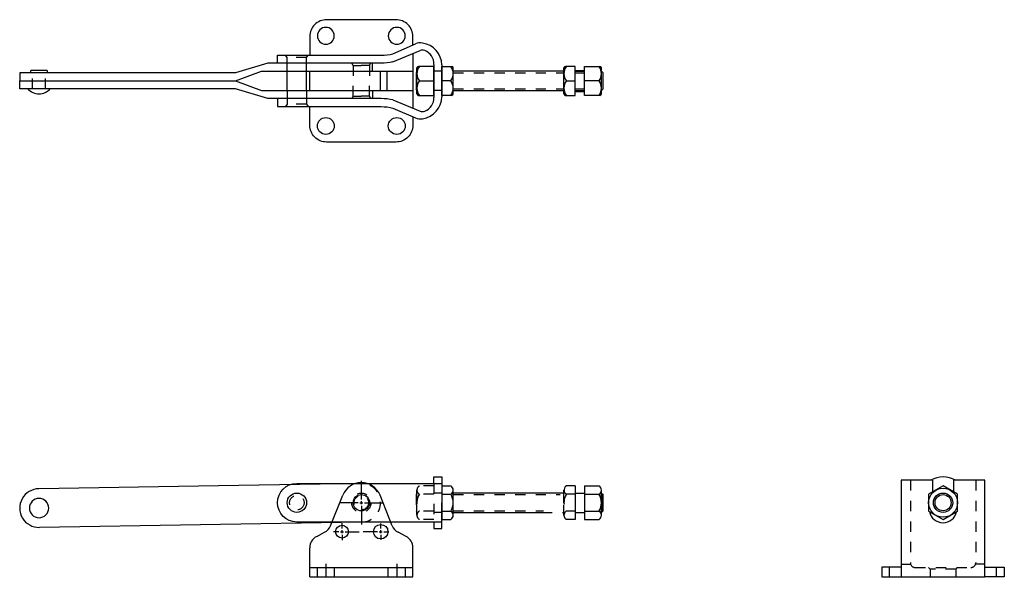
# Model space of a CAD drawing. Extents: x -7.19 to 2.36, y 6.18 to 11.62.
import ezdxf

# ---------------------------------------------------------------- set-up
doc = ezdxf.new("R2010")
doc.units = 0
doc.header["$LTSCALE"] = 0.2
doc.header["$MEASUREMENT"] = 0
doc.linetypes.add('CENTER', pattern=[2, 1.25, -0.25, 0.25, -0.25])
doc.linetypes.add('HIDDEN', pattern=[0.375, 0.25, -0.125])
doc.layers.get('0').update_dxf_attribs({"linetype": 'CONTINUOUS'})
for name, color, linetype in [('CENTER', 7, 'CENTER'), ('DIM', 7, 'CONTINUOUS'), ('HIDDEN', 7, 'HIDDEN')]:
    doc.layers.add(name, color=color, linetype=linetype)

# ---------------------------------------------------------------- blocks, each defined once
blk = doc.blocks.new('A$CE1C2')
at = {"linetype": 'Continuous'}
for p, q in [((1.025, 1.576), (1.025, 1.935)), ((1.025, 1.482), (1.025, 1.545)), ((0.962, 1.513), (0.603, 1.513)), ((0.993, 1.513), (1.056, 1.513)), ((1.025, 1.451), (1.025, 1.092)), ((1.087, 1.513), (1.446, 1.513)), ((0.65, 1.014), (0.65, 1.116)), ((0.65, 0.92), (0.65, 0.983)), ((1.4, 1.014), (1.4, 1.108)), ((1.4, 0.92), (1.4, 0.983)), ((0.587, 0.951), (0.485, 0.951)), ((0.618, 0.951), (0.681, 0.951)), ((0.65, 0.889), (0.65, 0.787)), ((0.712, 0.951), (0.983, 0.951)), ((1.337, 0.951), (1.06, 0.951)), ((1.368, 0.951), (1.431, 0.951)), ((1.4, 0.889), (1.4, 0.795)), ((1.462, 0.951), (1.556, 0.951))]:
    blk.add_line(p, q, dxfattribs=at)
for p, q in [((0.425, 1.067), (0.663, 1.659)), ((1.624, 1.067), (1.387, 1.659)), ((0.159, 0.86), (0.309, 0.939)), ((1.891, 0.86), (1.74, 0.939)), ((0.025, 0.076), (0.025, 0.639)), ((2.025, 0.076), (2.025, 0.639)), ((0.025, 0.256), (2.025, 0.256)), ((0.025, 0.076), (2.025, 0.076))]:
    blk.add_line(p, q)
for centre, radius, start, end in [((1.025, 1.513), 0.39, 21.9004, 158.0996), ((0.193, 1.161), 0.25, 297.6376, 338.0996), ((1.856, 1.161), 0.25, 201.9004, 242.3624), ((0.275, 0.639), 0.25, 117.6376, 180), ((1.775, 0.639), 0.25, 0, 62.3624)]:
    blk.add_arc(centre, radius, start, end)
at = {"layer": 'CENTER'}
for p, q in [((0.337, 0.325), (0.337, 0.008)), ((1.713, 0.325), (1.713, 0.008))]:
    blk.add_line(p, q, dxfattribs=at)
at = {"layer": 'DIM'}
for centre, radius in [((1.025, 1.513), 0.158), ((0.65, 0.951), 0.125), ((1.4, 0.951), 0.14)]:
    blk.add_circle(centre, radius, dxfattribs=at)
at = {"layer": 'HIDDEN'}
for p, q in [((0.172, 0.076), (0.172, 0.256)), ((0.502, 0.076), (0.502, 0.256)), ((1.548, 0.076), (1.548, 0.256)), ((1.878, 0.076), (1.878, 0.256))]:
    blk.add_line(p, q, dxfattribs=at)

msp = doc.modelspace()

# ---------------------------------------------------------------- linework, layer by layer
for p, q in [((-3.0979, 11.181), (-3.0979, 10.8685)), ((-3.0979, 11.0247), (-3.0979, 10.9467)), ((-3.0979, 7.0889), (-3.0979, 6.7764)), ((1.3555, 7.1514), (1.3555, 6.2139)), ((1.6602, 7.1514), (1.3555, 7.1514)), ((1.6602, 7.1514), (1.6602, 7.0364)), ((2.168, 7.1514), (1.8633, 7.1514)), ((1.8633, 7.1514), (1.8633, 7.0364)), ((2.168, 6.2139), (2.168, 7.1514)), ((-3.0979, 6.9326), (-3.0979, 6.8546)), ((1.6367, 6.2879), (1.6211, 6.3035)), ((1.8867, 6.2879), (1.9024, 6.3035)), ((1.3555, 6.2139), (2.168, 6.2139))]:
    msp.add_line(p, q)
at = {"linetype": 'Continuous'}
for p, q in [((-1.8048, 11.1263), (-1.7151, 11.1263)), ((-1.8048, 10.9231), (-1.7151, 10.9231))]:
    msp.add_line(p, q, dxfattribs=at)
at = {"linetype": 'HIDDEN'}
for p, q in [((1.4451, 7.1514), (1.4451, 6.3504)), ((2.0783, 7.1514), (2.0783, 6.3504)), ((1.3555, 6.3348), (1.4451, 6.3348)), ((1.492, 6.3035), (2.0315, 6.3035)), ((2.168, 6.3348), (2.0783, 6.3348)), ((1.8867, 6.2879), (1.6367, 6.2879)), ((1.6367, 6.2879), (1.6367, 6.2139)), ((1.8867, 6.2879), (1.8867, 6.2139))]:
    msp.add_line(p, q, dxfattribs=at)
for points in [[(-3.3792, 11.3725), (-3.3792, 11.4545, 0.414214), (-3.5432, 11.6185), (-4.2152, 11.6185, 0.414214), (-4.3792, 11.4545), (-4.3792, 11.2745)], [(-4.6917, 11.1965), (-4.6917, 11.2745), (-4.5512, 11.2745), (-3.6873, 11.2745, 0.057949), (-3.5726, 11.2878)], [(-3.5726, 11.2098, -0.057949), (-3.6873, 11.1965), (-4.5512, 11.1965), (-4.7854, 11.1965), (-5.0979, 11.1027), (-7.1917, 11.1027), (-7.1917, 11.0247)], [(-3.1759, 11.1849), (-3.1759, 11.0247), (-3.1759, 10.8645, -0.391059)], [(-3.5726, 10.8396, 0.057949), (-3.6873, 10.853), (-4.5512, 10.853), (-4.7854, 10.853), (-5.0979, 10.9467), (-7.1917, 10.9467), (-7.1917, 11.0247)], [(-7.1135, 10.9467, 0.428571), (-6.8948, 10.9467, 0.428571)], [(-4.6917, 10.853), (-4.6917, 10.775), (-4.5512, 10.775), (-3.6873, 10.775, -0.057949), (-3.5726, 10.7616)], [(-3.3792, 10.6769), (-3.3792, 10.595, -0.414214), (-3.5432, 10.431), (-4.2152, 10.431, -0.414214), (-4.3792, 10.595), (-4.3792, 10.775)], [(-5.2629, 7.0969), (-7.0069, 7.0677, 1), (-7.0006, 6.6927)], [(-3.8823, 7.1201), (-5.2629, 7.0969, 1)], [(-3.0979, 6.7451), (-4.5042, 6.7451, -1), (-4.5042, 7.1201), (-3.0979, 7.1201, -1)], [(1.3555, 6.3076), (1.168, 6.3076), (1.168, 6.2139), (1.3555, 6.2139, 0.342396)], [(2.168, 6.3076), (2.3555, 6.3076), (2.3555, 6.2139), (2.168, 6.2139, -0.342396)]]:
    msp.add_lwpolyline(points, format="xyb")
for points in [[(-4.3049, 11.4622, 1), (-4.1409, 11.4622, 1)], [(-3.6174, 11.4622, 1), (-3.4534, 11.4622, 1)], [(-4.3049, 10.5872, -1), (-4.1409, 10.5872, -1)], [(-3.6174, 10.5872, -1), (-3.4534, 10.5872, -1)], [(-7.0979, 6.8802, 1), (-6.9104, 6.8802, 1)], [(-4.5979, 6.9326, -1), (-4.4104, 6.9326, -1)]]:
    msp.add_lwpolyline(points, format="xyb", close=True)
for points in [[(-3.3792, 11.2894), (-3.3792, 10.76)], [(-3.7697, 11.1185), (-3.7697, 11.1965)], [(-7.1917, 11.0247), (-5.0979, 11.0247), (-4.8479, 11.1185), (-4.5512, 11.1185), (-3.3792, 11.1185)], [(-6.9182, 11.1027), (-6.9248, 11.1252), (-7.0042, 11.1252), (-7.0836, 11.1252), (-7.0901, 11.1027)], [(-4.5979, 10.931), (-4.5979, 11.0247), (-4.5979, 11.1185)], [(-4.4104, 10.931), (-4.4104, 11.0247), (-4.4104, 11.1185)], [(-4.3792, 10.931), (-4.3792, 11.0247), (-4.3792, 11.1185)], [(-3.6917, 10.931), (-3.6917, 11.0247), (-3.6917, 11.1185)], [(-7.1917, 11.0247), (-5.0979, 11.0247), (-4.8479, 10.931), (-4.5512, 10.931), (-3.3792, 10.931)], [(-3.7697, 10.931), (-3.7697, 10.853)], [(-3.1759, 7.1201), (-3.1759, 7.1826), (-3.0979, 7.1826), (-3.0979, 7.1201), (-3.0979, 6.9326)], [(-3.1759, 6.7451), (-3.1759, 6.6826), (-3.0979, 6.6826), (-3.0979, 6.7451), (-3.0979, 6.9326)], [(-3.876, 6.7451), (-7.0006, 6.6927)]]:
    msp.add_lwpolyline(points)
msp.add_arc((1.7617, 6.8701), 0.1328, 190.63834, 349.36166)
for centre, start, end in [((1.492, 6.3504), 180, 270), ((2.0315, 6.3504), 270, 0)]:
    msp.add_arc(centre, 0.0469, start, end, dxfattribs=at)
at = {"layer": 'DIM'}
for p, q in [((-3.5726, 11.2878), (-3.3552, 11.383)), ((-3.5726, 11.2098), (-3.3095, 11.318)), ((-3.0979, 11.181), (-3.0979, 10.8685)), ((-3.6292, 10.931), (-3.6292, 11.1185)), ((-3.34, 11.0247), (-3.34, 11.1497)), ((-3.1759, 11.1653), (-3.3244, 11.1653)), ((-3.1759, 10.8841), (-3.1759, 11.1653)), ((-3.0979, 11.1653), (-3.0042, 11.1653)), ((-3.0979, 10.8841), (-3.0979, 11.1653)), ((-2.9885, 11.0247), (-2.9885, 11.1497)), ((-1.9142, 11.1185), (-2.9885, 11.1185)), ((-1.9142, 11.0247), (-1.9142, 11.1497)), ((-1.8048, 11.1653), (-1.8985, 11.1653)), ((-1.8048, 10.8841), (-1.8048, 11.1653)), ((-1.8048, 11.1185), (-1.7151, 11.1185)), ((-1.7151, 11.1653), (-1.5667, 11.1653)), ((-1.7151, 10.8841), (-1.7151, 11.1653)), ((-1.551, 11.0247), (-1.551, 11.1497)), ((-1.551, 11.1185), (-1.5354, 11.1028)), ((-1.5354, 10.9466), (-1.5354, 11.1028)), ((-3.34, 10.8997), (-3.34, 11.0247)), ((-3.3165, 11.0247), (-3.1759, 11.0247)), ((-3.012, 11.0247), (-3.0979, 11.0247)), ((-2.9885, 10.8997), (-2.9885, 11.0247)), ((-1.9142, 10.8997), (-1.9142, 11.0247)), ((-1.8907, 11.0247), (-1.8048, 11.0247)), ((-1.5745, 11.0247), (-1.7151, 11.0247)), ((-1.551, 10.8997), (-1.551, 11.0247)), ((-3.3244, 10.8841), (-3.1759, 10.8841)), ((-3.0042, 10.8841), (-3.0979, 10.8841)), ((-2.9885, 10.931), (-1.9142, 10.931)), ((-1.8985, 10.8841), (-1.8048, 10.8841)), ((-1.8048, 10.931), (-1.7151, 10.931)), ((-1.5667, 10.8841), (-1.7151, 10.8841)), ((-1.551, 10.931), (-1.5354, 10.9466)), ((-3.5726, 10.8396), (-3.3095, 10.7314)), ((-3.5726, 10.7616), (-3.3552, 10.6664)), ((-3.0979, 7.095), (-3.012, 7.095)), ((-1.8633, 7.095), (-1.8907, 7.095)), ((-1.8048, 7.095), (-1.8048, 6.7702)), ((-1.7151, 7.095), (-1.5745, 7.095)), ((-1.7151, 7.095), (-1.7151, 6.7702)), ((-3.0979, 7.0138), (-3.012, 7.0138)), ((-2.9885, 7.0138), (-2.9885, 7.0544)), ((-1.9345, 7.0264), (-2.9885, 7.0264)), ((-2.9885, 6.9326), (-2.9885, 7.0138)), ((-1.9142, 7.0138), (-1.9142, 7.0544)), ((-1.7151, 7.0138), (-1.5745, 7.0138)), ((-1.551, 7.0138), (-1.551, 7.0544)), ((-1.551, 7.0264), (-1.551, 6.8389)), ((-1.551, 7.0264), (-1.5354, 7.0107)), ((-1.551, 6.9326), (-1.551, 7.0138)), ((-1.5354, 6.8545), (-1.5354, 7.0107)), ((-2.9885, 6.8108), (-2.9885, 6.9326)), ((-1.551, 6.8108), (-1.551, 6.9326)), ((-3.0979, 6.8514), (-3.012, 6.8514)), ((-2.9885, 6.8389), (-2.1292, 6.8389)), ((-1.7151, 6.8514), (-1.5745, 6.8514)), ((-1.551, 6.8389), (-1.5354, 6.8545)), ((-3.0979, 6.7702), (-3.012, 6.7702)), ((-1.7151, 6.7702), (-1.5745, 6.7702))]:
    msp.add_line(p, q, dxfattribs=at)
at = {"layer": 'DIM', "linetype": 'Continuous'}
for q in [(-3.34, 11.1108), (-3.3479, 10.9466)]:
    msp.add_line((-3.3479, 11.1028), q, dxfattribs=at)
at = {"layer": 'DIM', "linetype": 'HIDDEN'}
for p, q in [((-3.0979, 11.1185), (-3.1759, 11.1185)), ((-2.9885, 11.1028), (-1.9142, 11.1028)), ((-1.8048, 11.1028), (-1.7151, 11.1028)), ((-3.34, 10.9386), (-3.3479, 10.9466)), ((-3.0979, 10.931), (-3.1759, 10.931)), ((-2.9885, 10.9466), (-1.9142, 10.9466)), ((-1.8048, 10.9466), (-1.7151, 10.9466)), ((-3.1759, 7.095), (-3.3165, 7.095)), ((-1.8048, 7.095), (-1.8633, 7.095)), ((-3.3479, 7.0107), (-3.34, 7.0187)), ((-3.3479, 7.0107), (-3.3479, 6.8545)), ((-3.34, 7.0138), (-3.34, 7.0544)), ((-3.34, 6.9326), (-3.34, 7.0138)), ((-3.1759, 7.0138), (-3.3165, 7.0138)), ((-3.0979, 7.0264), (-3.1759, 7.0264)), ((-2.9885, 7.0107), (-1.9508, 7.0107)), ((-1.9142, 7.0264), (-1.9345, 7.0264)), ((-1.9142, 6.9326), (-1.9142, 7.0138)), ((-1.8048, 7.0138), (-1.8907, 7.0138)), ((-1.8048, 7.0264), (-1.7151, 7.0264)), ((-3.34, 6.8108), (-3.34, 6.9326)), ((-1.9142, 6.8108), (-1.9142, 6.9326)), ((-3.34, 6.8466), (-3.3479, 6.8545)), ((-3.1759, 6.8514), (-3.3165, 6.8514)), ((-3.0979, 6.8389), (-3.1759, 6.8389)), ((-2.9885, 6.8545), (-2.113, 6.8545)), ((-2.1292, 6.8389), (-1.9142, 6.8389)), ((-1.8048, 6.8514), (-1.8907, 6.8514)), ((-1.8048, 6.8389), (-1.7151, 6.8389)), ((-3.1759, 6.7702), (-3.3165, 6.7702)), ((-1.8048, 6.7702), (-1.8907, 6.7702))]:
    msp.add_line(p, q, dxfattribs=at)
at = {"layer": 'DIM'}
msp.add_lwpolyline([(1.9024, 7.0138), (1.7617, 7.095), (1.6211, 7.0138), (1.6211, 6.8514), (1.7617, 6.7702), (1.9024, 6.8514)], close=True, dxfattribs=at)
for radius in [0.1406, 0.0938, 0.0781]:
    msp.add_circle((1.7617, 6.9326), radius, dxfattribs=at)
for centre, radius, start, end in [((-3.3051, 11.2685), 0.125, 80.52786, 113.66386), ((-3.3213, 11.1713), 0.2236, 2.47002, 80.52786), ((-3.2858, 11.2602), 0.0625, 70.41873, 112.36265), ((-3.3097, 11.1928), 0.134, 356.61326, 70.41873), ((-3.2228, 11.095), 0.1172, 143.1301, 216.8699), ((-3.3244, 11.1497), 0.0156, 90, 180), ((-3.1057, 11.095), 0.1172, 323.1301, 36.8699), ((-3.0042, 11.1497), 0.0156, 0, 90), ((-1.797, 11.095), 0.1172, 143.1301, 216.8699), ((-1.8985, 11.1497), 0.0156, 90, 180), ((-1.6682, 11.095), 0.1172, 323.1301, 36.8699), ((-1.5667, 11.1497), 0.0156, 0, 90), ((-3.2228, 10.9544), 0.1172, 143.1301, 216.8699), ((-3.1057, 10.9544), 0.1172, 323.1301, 36.8699), ((-1.797, 10.9544), 0.1172, 143.1301, 216.8699), ((-1.6682, 10.9544), 0.1172, 323.1301, 36.8699), ((-3.3244, 10.8997), 0.0156, 180, 270), ((-3.0042, 10.8997), 0.0156, 270, 0), ((-1.8985, 10.8997), 0.0156, 180, 270), ((-1.5667, 10.8997), 0.0156, 270, 0), ((-3.3213, 10.8781), 0.2236, 279.47214, 357.52998), ((-3.3097, 10.8566), 0.134, 289.58127, 3.38674), ((-3.2858, 10.7892), 0.0625, 247.63735, 289.58127), ((-3.3051, 10.7809), 0.125, 246.33614, 279.47214), ((1.7617, 6.94), 0.2426, 60.59674, 119.40326), ((-3.0354, 7.0544), 0.0469, 300, 60), ((-1.8673, 7.0544), 0.0469, 120, 189.54534), ((-1.5979, 7.0544), 0.0469, 300, 60), ((-3.1409, 6.9326), 0.1523, 327.79577, 32.20423), ((-1.7034, 6.9326), 0.1523, 327.79577, 32.20423), ((-3.0354, 6.8108), 0.0469, 300, 60), ((-1.5979, 6.8108), 0.0469, 300, 60)]:
    msp.add_arc(centre, radius, start, end, dxfattribs=at)
at = {"layer": 'DIM', "linetype": 'HIDDEN'}
for centre, radius, start, end in [((-3.2931, 7.0544), 0.0469, 120, 240), ((-3.1876, 6.9326), 0.1523, 147.79577, 212.20423), ((-1.7618, 6.9326), 0.1523, 147.79577, 212.20423), ((-1.8673, 7.0544), 0.0469, 189.54534, 240), ((-3.2931, 6.8108), 0.0469, 120, 240), ((-1.8673, 6.8108), 0.0469, 120, 240)]:
    msp.add_arc(centre, radius, start, end, dxfattribs=at)
at = {"layer": 'HIDDEN'}
for p, q in [((-4.5979, 11.2516), (-4.614, 11.2745)), ((-4.4104, 11.2516), (-4.3943, 11.2745)), ((-4.5979, 11.1965), (-4.5979, 11.2516)), ((-4.4104, 11.2516), (-4.5979, 11.2516)), ((-4.5979, 11.1185), (-4.5979, 11.1965)), ((-4.4104, 11.1965), (-4.4104, 11.2516)), ((-4.4104, 11.1185), (-4.4104, 11.1965)), ((-3.9572, 11.1736), (-3.9696, 11.1965)), ((-3.9572, 11.1736), (-3.8792, 11.1736)), ((-3.9572, 11.1736), (-3.9572, 11.0247)), ((-3.8012, 11.1736), (-3.8792, 11.1736)), ((-3.8012, 11.1736), (-3.7888, 11.1965)), ((-3.8012, 11.1736), (-3.8012, 11.0247)), ((-7.0667, 10.9467), (-7.0667, 11.1027)), ((-6.9417, 10.9467), (-6.9417, 11.1027)), ((-3.9572, 10.8758), (-3.9572, 11.0247)), ((-3.8012, 10.8758), (-3.8012, 11.0247)), ((-4.5979, 10.931), (-4.5979, 10.853)), ((-4.4104, 10.931), (-4.4104, 10.853)), ((-4.5979, 10.7978), (-4.614, 10.775)), ((-4.5979, 10.853), (-4.5979, 10.7978)), ((-4.4104, 10.7978), (-4.5979, 10.7978)), ((-4.4104, 10.853), (-4.4104, 10.7978)), ((-4.4104, 10.7978), (-4.3943, 10.775)), ((-3.9572, 10.8758), (-3.9696, 10.853)), ((-3.9572, 10.8758), (-3.8792, 10.8758)), ((-3.8012, 10.8758), (-3.8792, 10.8758)), ((-3.8012, 10.8758), (-3.7888, 10.853)), ((1.2422, 6.2139), (1.2422, 6.3076)), ((2.2812, 6.2139), (2.2812, 6.3076))]:
    msp.add_line(p, q, dxfattribs=at)
at = {"layer": 'HIDDEN', "color": 7}
msp.add_line((-3.1759, 7.1201), (-3.1759, 6.7451), dxfattribs=at)
at = {"layer": 'HIDDEN'}
for centre, radius in [((-4.5042, 6.9326), 0.0703), ((-3.8792, 6.9326), 0.0938), ((-3.8792, 6.9326), 0.0703)]:
    msp.add_circle(centre, radius, dxfattribs=at)
msp.add_arc((-3.8792, 6.9326), 0.1875, 270.9614, 90.9614, dxfattribs=at)

# ---------------------------------------------------------------- block references
at = {"layer": 'DIM', "xscale": 0.5, "yscale": 0.5, "zscale": 0.5}
msp.add_blockref('A$CE1C2', (-4.3913, 6.1757), dxfattribs=at)

doc.saveas('drawing.dxf')
